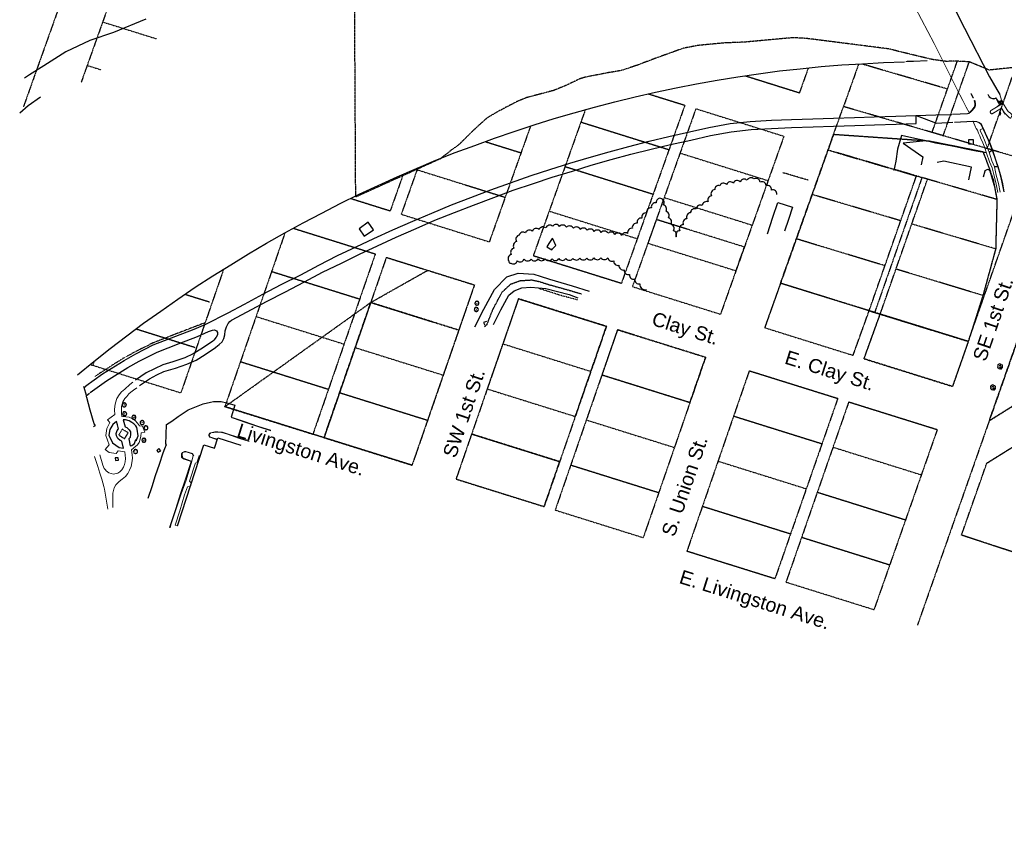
# Model space of a CAD drawing. Extents: x 1608204 to 1613990, y 573372 to 576468.
# Tile 1 of 16: x 1608204 to 1609614, y 574117 to 575299. Entities that reach past the tile are written whole.
import ezdxf

# ---------------------------------------------------------------- set-up
doc = ezdxf.new("R2010")
doc.units = 0
doc.header["$MEASUREMENT"] = 0
for name, pattern in [('CENTER2', [1.125, 0.75, -0.125, 0.125, -0.125]), ('DASHDOT', [1, 0.5, -0.25, 0, -0.25]), ('DIVIDE2', [0.625, 0.25, -0.125, 0, -0.125, 0, -0.125]), ('DOT2', [0.125, 0, -0.125]), ('PHANTOM2', [1.25, 0.625, -0.125, 0.125, -0.125, 0.125, -0.125])]:
    doc.linetypes.add(name, pattern=pattern)
for name, color, linetype in [('legend- storm sewer', 7, 'STORM_LINE'), ('TOE OF SLOPE', 80, 'Continuous'), ('TOP OF SLOPE', 80, 'Continuous'), ('V-FIG-BLD', 80, 'Continuous'), ('V-FIG-GAURDRAIL', 80, 'DASHDOT'), ('V-FIG-PLANTER', 194, 'DIVIDE2'), ('V-FIG-ROAD-CL', 22, 'CENTER2'), ('V-FIG-TREELINE', 87, 'Continuous'), ('V-PROP-BNDY', 78, 'PHANTOM2'), ('V-PROP-BNDY-IN RIVER', 1, 'PHANTOM2'), ('V-PROP-LINE', 2, 'PHANTOM2'), ('V-ROAD-CONC', 16, 'Continuous'), ('V-ROAD-CR', 80, 'DOT2'), ('V-ROAD-CURB-BACK', 194, 'Continuous'), ('V-ROAD-FLNE', 194, 'Continuous'), ('V-SITE-RTWL', 4, 'STONEWALL'), ('V-SITE-TREE', 87, 'Continuous'), ('V-SITE-VEGE-TREE', 87, 'Continuous'), ('V-SWLK-CONC', 80, 'Continuous')]:
    doc.layers.add(name, color=color, linetype=linetype)
doc.layers.add('V-TXT-STREET NAMES', color=1, linetype='Continuous', plot=False)
doc.styles.get("Standard").update_dxf_attribs({"font": 'arial.ttf'})
doc.linetypes.add('STONEWALL', pattern='A,0,-0.0625,[131,AECCLAND,S=1,R=0,X=0,Y=0],-0.06303', length=0.12553)
doc.linetypes.add('STORM_LINE', pattern='A,0.5,-0.2,["SS",Standard,S=0.1,R=0,X=-0.1,Y=-0.05],-0.25', length=0.95)

# ---------------------------------------------------------------- blocks, each defined once
blk = doc.blocks.new('TR12D')
blk.add_circle((0, 0), 0.0167)
for centre, radius, start, end in [((-0.2, -0.05), 0.0894, 100.228, 267.0555), ((-0.2, 0.09), 0.0776, 67.0991, 230.6399), ((-0.11, 0.18), 0.0925, 38.428, 188.0552), ((0, 0.19), 0.112, 9.97, 137.0847), ((0.14, 0.15), 0.0988, 320.4226, 114.2658), ((0.22, 0.06), 0.0761, 274.7629, 74.4269), ((-0.13, -0.17), 0.0895, 143.5414, 302.1519), ((0.01, -0.2), 0.0981, 186.2495, 340.4298), ((0.15, -0.18), 0.0704, 211.9529, 38.0471), ((0.22, -0.06), 0.0743, 259.8703, 54.8308)]:
    blk.add_arc(centre, radius, start, end)
blk = doc.blocks.new('SDDOT_TREEDC')
at = {"flags": 128}
for points in [[(-21.9, 0.8), (-24.4, -4.5), (-21.6, -11.6), (-15.6, -12.9)], [(-15.1, 15.2), (-20.5, 14.2), (-23.9, 8.2), (-23.3, 2.6), (-19.5, -1.2)], [(5.8, 16.4), (2.4, 21.4), (-4.5, 22.4), (-13.3, 20.2), (-17.3, 15.8)], [(4.1, 6), (0.3, 9.7), (-5.6, 9.7), (-11, 6), (-11.6, 1.1)], [(0, 0), (7.7, -7.5), (7.6, -11.4), (4.3, -13.2), (-2.8, -12.3), (-6.6, -10.5)], [(15.4, 0.4), (18.3, 4.3), (18.1, 9.8), (14.9, 13.5), (8.8, 14.7)], [(11.5, -14.6), (16, -13.4), (18.8, -8.6), (18.2, -3.3), (14.9, 0)], [(-16.8, -9.2), (-18.1, -12.2), (-14.5, -17.5), (-7.1, -20.9), (-1.5, -18.9)], [(-3.2, -17.5), (0.6, -21.6), (6.2, -21.8), (10.9, -19.3), (12.3, -15.8)]]:
    blk.add_lwpolyline(points, dxfattribs=at)
blk = doc.blocks.new('*U188', base_point=(1609607.886, 574802.299))
at = {"layer": 'V-SITE-TREE', "linetype": 'ByBlock', "lineweight": -2, "xscale": 0.1638418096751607, "yscale": 0.1638418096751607, "zscale": 0.1638418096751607}
blk.add_blockref('SDDOT_TREEDC', (1609607.886, 574802.299), dxfattribs=at)
blk = doc.blocks.new('*U189', base_point=(1609597.803, 574772.244))
at = {"layer": 'V-SITE-TREE', "linetype": 'ByBlock', "lineweight": -2, "xscale": 0.1638418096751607, "yscale": 0.1638418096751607, "zscale": 0.1638418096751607}
blk.add_blockref('SDDOT_TREEDC', (1609597.803, 574772.244), dxfattribs=at)

msp = doc.modelspace()

# ---------------------------------------------------------------- hatches: boundary and pattern name
at = {"layer": 'V-ROAD-CONC', "linetype": 'Continuous', "lineweight": -3}
h = msp.add_hatch(dxfattribs=at)
h.set_pattern_fill('AR-CONC', color=256, scale=0.75)
h.set_pattern_definition([(50, (0, 0), (5.37945137, -0.470641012), [0.5625, -6.1875]), (355, (0, 0), (-1.040635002, 5.641441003), [0.45, -4.95]), (100.45144446, (0.4483, -0.039), (4.33881635, 5.170799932), [0.47805144, -5.25856584]), (46.1842, (0, 1.5), (8.00430998, -1.241394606), [0.84375, -9.28125]), (96.6356355, (0.667, 1.3966), (7.009964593, 7.305889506), [0.717077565, -7.8878532]), (351.184164, (0, 1.5), (7.009964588, 7.305889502), [0.675, -7.425000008]), (21, (0.75, 1.125), (4.476802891, -3.01964168), [0.5625, -6.1875]), (326, (0.75, 1.125), (1.82486499, 5.438625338), [0.45, -4.95]), (71.45144474, (1.123, 0.8734), (6.301667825, 2.418983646), [0.478051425, -5.25856584]), (37.5, (0, 0), (0.0911989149, 2.4967039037), [0, -4.89, 0, -5.025, 0, -4.96875]), (7.5, (0, 0), (1.973021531, 2.958087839), [0, -2.865, 0, -4.7775, 0, -1.89375]), (327.5, (-1.6725, 0), (4.0036682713, -0.169161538), [0, -1.875, 0, -5.85, 0, -7.7625]), (317.5, (-2.4225, 0), (4.37389627, 0.7507873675), [0, -2.4375, 0, -3.885, 0, -5.5125])])
h.paths.add_polyline_path([(1609606.1, 575180.3), (1609607.5, 575180.8), (1609608.3, 575178.5), (1609606.8, 575178)], flags=16)
h.paths.add_polyline_path([(1609604.8, 575181), (1609609.5, 575183.3), (1609612, 575179.1), (1609607.3, 575176.6)])

# ---------------------------------------------------------------- linework, layer by layer
at = {"layer": 'legend- storm sewer', "ltscale": 10}
msp.add_lwpolyline([(1609606.1, 575180.3), (1609607.5, 575180.8), (1609608.3, 575178.5), (1609606.8, 575178)], close=True, dxfattribs=at)
at = {"layer": 'TOE OF SLOPE'}
msp.add_lwpolyline([(1608204.2, 575165.3), (1608216.5, 575176.1), (1608233.9, 575188.1)], dxfattribs=at)
at = {"layer": 'TOP OF SLOPE'}
msp.add_lwpolyline([(1608384.7, 575299.5), (1608338.7, 575280.2), (1608304.7, 575268.9), (1608270.1, 575252.7), (1608238.8, 575232.8), (1608218.4, 575219.6), (1608211, 575215)], dxfattribs=at)
at = {"layer": 'V-FIG-BLD', "linetype": 'Continuous', "lineweight": -3}
for points in [[(1609562.6, 575069.3, 26.6), (1609566.6, 575087.7, 26.6), (1609527.1, 575096.2, 26.3), (1609517.6, 575094.5, 26.2)], [(1608430.2, 574574, 26.3), (1608467.8, 574690.2, 25.1), (1608483, 574685.1, 26.1), (1608487.9, 574700.1, 25.5), (1608520.5, 574689.4, 23.9)]]:
    msp.add_polyline3d(points, dxfattribs=at)
at = {"layer": 'V-FIG-GAURDRAIL', "linetype": 'DASHDOT', "lineweight": -3}
for points in [[(1609332.8, 575069, 20.4), (1609296.5, 575079.7, 18.3)], [(1608469.7, 574864.8, 28.4), (1608453.3, 574858.7, 27.9), (1608427, 574848.5, 26.7), (1608394.3, 574835.7, 25.8), (1608368.9, 574823, 24.6), (1608352, 574813.8, 23.7), (1608321.2, 574794.1, 22.4), (1608312, 574788, 22)]]:
    msp.add_polyline3d(points, dxfattribs=at)
at = {"layer": 'V-FIG-GAURDRAIL', "linetype": 'Continuous', "lineweight": -3}
for centre in [(1609296.5, 575079.7, 18.3), (1609332.8, 575069, 20.4), (1608469.7, 574864.8, 28.4), (1608427, 574848.5, 26.7), (1608453.3, 574858.7, 27.9), (1608394.3, 574835.7, 25.8), (1608368.9, 574823, 24.6), (1608352, 574813.8, 23.7), (1608321.2, 574794.1, 22.4), (1608312, 574788, 22), (1608346.1, 574704.1, 31.8), (1608351.1, 574712.5, 31.5), (1608359.6, 574707.3, 31.5), (1608354.4, 574698.9, 31.9)]:
    msp.add_circle(centre, 0.005, dxfattribs=at)
at = {"layer": 'V-FIG-PLANTER', "linetype": 'DIVIDE2', "lineweight": -3}
msp.add_polyline3d([(1608351.1, 574712.5, 31.5), (1608346.1, 574704.1, 31.8), (1608354.4, 574698.9, 31.9), (1608359.6, 574707.3, 31.5), (1608351.1, 574712.5, 31.5)], dxfattribs=at)
at = {"layer": 'V-FIG-ROAD-CL', "linetype": 'CENTER2', "lineweight": -3}
msp.add_polyline3d([(1608869.5, 574858.9, 16), (1608873.1, 574862.5, 15.9), (1608881.4, 574883.7, 15.9), (1608894.7, 574908.7, 15.8), (1608907.1, 574920.2, 15.7), (1608920.8, 574925.2, 15.5), (1608937.3, 574926.2, 15.3), (1608948.2, 574923.9, 15.1), (1608960, 574920, 14.9), (1608992.9, 574910.8, 14.8), (1609008.5, 574906.1, 14.8)], dxfattribs=at)
at = {"layer": 'V-FIG-TREELINE', "linetype": 'Continuous', "flags": 128}
msp.add_lwpolyline([(1609288.1, 575048.5, 0.520567), (1609280.4, 575054.9, 0.520567), (1609272.7, 575061.3, 0.520567), (1609264, 575066.2, 0.520567), (1609255.2, 575070.7, 0.520567), (1609245.4, 575068.8, 0.520567), (1609235.6, 575066.8, 0.520567), (1609225.8, 575064.9, 0.520567), (1609216, 575062.9, 0.520567), (1609206.2, 575061, 0.520567), (1609199, 575055.6, 0.520567), (1609194.4, 575046.7, 0.520567), (1609189.9, 575037.8, 0.520567), (1609181.3, 575032.8, 0.520567), (1609172.6, 575027.8, 0.520567), (1609164.4, 575022.4, 0.520567), (1609159.2, 575013.8, 0.520567), (1609154.1, 575005.3, 0.520567), (1609148.9, 574996.7, 0.520567), (1609143.8, 574988.1, 0.520567), (1609140, 574996.4, 0.520567), (1609136.4, 575005.8, 0.520567), (1609132.8, 575015.1, 0.520567), (1609129.2, 575024.4, 0.520567), (1609125.5, 575033.7, 0.520567), (1609121.9, 575043, 0.520567), (1609115.3, 575036.7, 0.520567), (1609108.4, 575029.4, 0.520567), (1609101.6, 575022, 0.520567), (1609094.8, 575014.7, 0.520567), (1609088, 575007.4, 0.520567), (1609081.2, 575000.1, 0.520567), (1609074.4, 574992.8, 0.520567), (1609066, 574990, 0.520567), (1609056.1, 574991.4, 0.520567), (1609046.2, 574992.9, 0.520567), (1609036.3, 574994.3, 0.520567), (1609026.4, 574995.7, 0.520567), (1609016.5, 574997.2, 0.520567), (1609006.6, 574998.6, 0.520567), (1608996.7, 575000.1, 0.520567), (1608986.8, 575001.5, 0.520567), (1608976.9, 575002.9, 0.520567), (1608967.1, 575003, 0.520567), (1608957.3, 575000.6, 0.520567), (1608947.6, 574998.3, 0.520567), (1608937.9, 574995.9, 0.520567), (1608928.2, 574993.6, 0.520567), (1608919.2, 574990.4, 0.520567), (1608915.5, 574981.1, 0.520567), (1608911.7, 574971.8, 0.520567), (1608907.9, 574962.6, 0.520567), (1608904.2, 574953.3, 0.520567), (1608907.1, 574950.3, 0.520567), (1608916.6, 574953.5, 0.520567), (1608926.2, 574955.8, 0.520567), (1608936.2, 574956, 0.520567), (1608946.2, 574956.2, 0.520567), (1608956.2, 574956.4, 0.520567), (1608966.2, 574956.5, 0.520567), (1608976.1, 574956.7, 0.520567), (1608986.1, 574956.9, 0.520567), (1608996.1, 574957.1, 0.520567), (1609006.1, 574957.3, 0.520567), (1609016.1, 574957.4, 0.520567), (1609026.1, 574957.6, 0.520567), (1609036.1, 574957.8, 0.520567), (1609046.1, 574958, 0.520567), (1609054.5, 574953.7, 0.520567), (1609062, 574947.1, 0.520567), (1609069.5, 574940.5, 0.520567), (1609077, 574933.9, 0.520567), (1609084.5, 574927.2, 0.520567), (1609091.9, 574920.6, 0.520567), (1609101.3, 574912.3, 0.520567)], format="xyb", dxfattribs=at)
at = {"layer": 'V-PROP-BNDY', "flags": 128}
for points in [[(1609361.2, 575112.1), (1609369.2, 575134.7), (1609505.4, 575125.3), (1609583, 575109.8), (1609591.9, 575086.3), (1609597.8, 575069), (1609603, 575041.4), (1609601.2, 574970.6), (1609583, 574903.9), (1609562, 574838.1), (1609428, 574879.6)], [(1609361.2, 575112.1), (1609495.7, 575072.7), (1609428, 574879.6), (1609293.2, 574921.4), (1609361.2, 575112.1)], [(1608706.7, 574893.9), (1608639.8, 574700.3), (1608497.9, 574744.7), (1608706.7, 574893.9)]]:
    msp.add_lwpolyline(points, dxfattribs=at)
at = {"layer": 'V-PROP-BNDY', "color": 1, "flags": 128}
for points in [[(1609361.2, 575112.1), (1609369.2, 575134.7), (1609505.4, 575125.3), (1609583, 575109.8), (1609591.9, 575086.3), (1609597.8, 575069), (1609603, 575041.4), (1609601.2, 574970.6), (1609583, 574903.9), (1609562, 574838.1), (1609428, 574879.6)], [(1609361.2, 575112.1), (1609495.7, 575072.7), (1609428, 574879.6), (1609293.2, 574921.4), (1609361.2, 575112.1)], [(1608706.7, 574893.9), (1608639.8, 574700.3), (1608497.9, 574744.7), (1608706.7, 574893.9)]]:
    msp.add_lwpolyline(points, dxfattribs=at)
at = {"layer": 'V-PROP-BNDY', "flags": 128}
for points in [[(1609241.6, 574973.3), (1609115.5, 575012.6), (1609103.4, 574978.7), (1609229.5, 574939.3)], [(1609592, 574724.5), (1609645, 574875.4), (1609823.5, 574986.8), (1609876.5, 574901.9)], [(1608788.2, 574939.9), (1608855.1, 574919), (1608832.7, 574854.4), (1608706.7, 574893.9)], [(1609293.2, 574921.4), (1609270.6, 574857.8), (1609397.1, 574818.2), (1609420.1, 574882.1)], [(1608706.7, 574893.9), (1608832.7, 574854.4), (1608765.8, 574660.9), (1608639.8, 574700.3)], [(1609044.1, 574859.8), (1608918.1, 574899.3), (1608873.4, 574770.1), (1608999.5, 574730.7)], [(1609539.4, 574773.7), (1609412.8, 574813.3), (1609435.9, 574877.2), (1609562, 574838.1)], [(1609186, 574815.4), (1609059.9, 574854.8), (1609037.6, 574790.3), (1609163.6, 574750.8)], [(1609552.3, 574560.8), (1609588.5, 574663.8), (1609886, 574849.3), (1610397, 574428.2), (1610884.1, 574189.6), (1610865.4, 574116.7), (1610414.7, 574257.5), (1610420.8, 574275), (1610389.7, 574286)], [(1608851.1, 574705.6), (1608828.8, 574641.1), (1608954.9, 574601.7), (1608977.1, 574666.1)]]:
    msp.add_lwpolyline(points, close=True, dxfattribs=at)
at = {"layer": 'V-PROP-BNDY', "color": 1, "flags": 128}
for points in [[(1609241.6, 574973.3), (1609115.5, 575012.6), (1609103.4, 574978.7), (1609229.5, 574939.3)], [(1609592, 574724.5), (1609645, 574875.4), (1609823.5, 574986.8), (1609876.5, 574901.9)], [(1608788.2, 574939.9), (1608855.1, 574919), (1608832.7, 574854.4), (1608706.7, 574893.9)], [(1609293.2, 574921.4), (1609270.6, 574857.8), (1609397.1, 574818.2), (1609420.1, 574882.1)], [(1608706.7, 574893.9), (1608832.7, 574854.4), (1608765.8, 574660.9), (1608639.8, 574700.3)], [(1609044.1, 574859.8), (1608918.1, 574899.3), (1608873.4, 574770.1), (1608999.5, 574730.7)], [(1609539.4, 574773.7), (1609412.8, 574813.3), (1609435.9, 574877.2), (1609562, 574838.1)], [(1609186, 574815.4), (1609059.9, 574854.8), (1609037.6, 574790.3), (1609163.6, 574750.8)], [(1609552.3, 574560.8), (1609588.5, 574663.8), (1609886, 574849.3), (1610397, 574428.2), (1610884.1, 574189.6), (1610865.4, 574116.7), (1610414.7, 574257.5), (1610420.8, 574275), (1610389.7, 574286)], [(1608851.1, 574705.6), (1608828.8, 574641.1), (1608954.9, 574601.7), (1608977.1, 574666.1)]]:
    msp.add_lwpolyline(points, close=True, dxfattribs=at)
at = {"layer": 'V-PROP-BNDY-IN RIVER', "flags": 128}
msp.add_lwpolyline([(1608912.9, 576468.2), (1608961.6, 576391.5), (1608974.3, 576373.4), (1608996.7, 576350.4), (1609072.4, 576273.8), (1609107.5, 576238.7), (1609119.8, 576227.2), (1609163.1, 576189.8), (1609199.5, 576159.1), (1609237, 576127.1), (1609290.6, 576081.5), (1609387.6, 575997.7), (1609447.3, 575948), (1609476.1, 575926.7), (1609521.7, 575893.2), (1609555.2, 575870.1), (1609603.1, 575836.9), (1609645.1, 575808.3), (1609697.2, 575776.7), (1609780.1, 575728.5), (1609848.8, 575689.6), (1609900.3, 575661), (1609959.4, 575625.4), (1609992, 575606), (1610026.4, 575586.5), (1610101, 575545.2), (1610173.2, 575505.6), (1610242.1, 575468.1), (1610366.5, 575403.3), (1610449.4, 575363.5), (1610520.9, 575329.8), (1610589, 575297.7), (1610728.8, 575231.7), (1610796, 575200.1), (1610820.4, 575188.4), (1610854.3, 575169.7), (1610887.2, 575151.5), (1610944.7, 575121.2), (1611007, 575091), (1611067.6, 575063.1), (1611094.4, 575051.7), (1611154.9, 575027.9), (1611193.2, 575010.8), (1611240.5, 574989.7), (1611272.3, 574978.6), (1611292, 574972.8), (1611292.3, 574763.3), (1611244.6, 574783.7), (1611217.6, 574795.4), (1611189.1, 574810), (1611172.1, 574817.8), (1611137.3, 574830.7), (1611119.8, 574834.7), (1611106.1, 574834.7), (1611024.5, 574854.7), (1610992.1, 574864), (1610947.7, 574877.7), (1610903.5, 574900.4), (1610881, 574915.8), (1610867.7, 574925.8), (1610839.8, 574941.9), (1610812.1, 574956.2), (1610753.8, 574987.6), (1610722.8, 575001.3), (1610679.2, 575021.9), (1610643.5, 575043.8), (1610594.4, 575065.1), (1610555.9, 575080.3), (1610529.8, 575088.6, 0.089052), (1610468.7, 575083.2), (1610439.7, 575075.7, -0.137894), (1610393.4, 575075.7), (1610356.2, 575084.5), (1610335.6, 575086.8), (1610307.5, 575092.7), (1610242.6, 575096.1), (1610220.2, 575098.9), (1610187.2, 575100), (1610161.1, 575100.9), (1610141.9, 575103.9), (1610131.8, 575105.2), (1610110.4, 575113.6), (1610099.8, 575124.9), (1610077, 575135), (1609960.6, 575130.2), (1609906.7, 575132.8), (1609868.2, 575136.8), (1609851.8, 575138.2), (1609805.7, 575155.2), (1609770.7, 575181.9), (1609751, 575189), (1609736, 575196.6), (1609675.4, 575220.9), (1609647.8, 575222.2), (1609629.8, 575230.6), (1609591.9, 575226.6), (1609563.4, 575238.4), (1609546.3, 575239.3), (1609529.8, 575239.1), (1609510.6, 575241.7), (1609464.5, 575252.8), (1609448.6, 575256.9), (1609330.4, 575271.9), (1609311.1, 575273), (1609241.7, 575266.6), (1609213.8, 575265.5), (1609176, 575262), (1609154, 575257.8), (1609117.3, 575244.6), (1609087, 575233.2), (1609065.7, 575226.1), (1609045.2, 575222.6), (1609015.1, 575216.8), (1609006.4, 575214.3), (1608985.2, 575204.2), (1608968.7, 575197.5), (1608929.3, 575187), (1608915.5, 575181.3), (1608886.9, 575166.3), (1608873, 575158), (1608855.3, 575142), (1608832.3, 575119.3), (1608822.2, 575112.2), (1608806.5, 575099.7), (1608685.2, 575045), (1608683.2, 575412.5), (1608740, 575433.5), (1608755.8, 575440), (1608862, 575476), (1608890.3, 575484.4), (1608899.2, 575487.1), (1608918.8, 575492.9), (1608995.6, 575511.8), (1609070.7, 575525.8), (1609107.3, 575538.5), (1609145.4, 575538.8), (1609158.3, 575538.8), (1609189.1, 575546.2), (1609231.8, 575552.2), (1609242.1, 575552.2), (1609258.4, 575553.2), (1609270.2, 575555.1), (1609301.3, 575558.8), (1609316.8, 575561.4), (1609360.2, 575562.2), (1609397.3, 575595.6, -0.035816), (1609418.6, 575603.4, -0.197867), (1609444.8, 575598.5, 0.729966), (1609446.3, 575598.7), (1609454.8, 575616), (1609458.7, 575645.2), (1609454.1, 575673.8, 0.178951), (1609451.7, 575677.8), (1609331.6, 575764.9), (1609253.5, 575826.7), (1609178.2, 575888.4), (1609088.7, 575965.4), (1609039.5, 576010.2), (1608967, 576076.9), (1608921.9, 576118.6), (1608880.6, 576156.9), (1608852.6, 576186.1, -0.058106), (1608712.6, 576368.5), (1608676.8, 576431.9), (1608676.8, 576467.8)], format="xyb", dxfattribs=at)
at = {"layer": 'V-PROP-LINE'}
for p, q in [((1608444, 575831.6), (1608209.5, 575173.9)), ((1608368.4, 575423), (1608292.2, 575209.1)), ((1608323, 575295.5), (1608400.3, 575271.3)), ((1608300.8, 575233.3), (1608320.1, 575227.2)), ((1609333, 575229.7), (1609320.3, 575194.1)), ((1609405.1, 575235.4), (1609383.4, 575174.4)), ((1609532.2, 575199.5), (1609408.7, 575235.6)), ((1609510.3, 575137.7), (1609546.3, 575239.3)), ((1609525.9, 575132.2), (1609563.4, 575238.4)), ((1609589, 575114.2), (1609629.8, 575230.6)), ((1609242.3, 575218.6), (1609320.3, 575194.1)), ((1609103.7, 575192.7), (1609156.3, 575176.3)), ((1609013.9, 575170.1), (1608939.4, 574961)), ((1609156.3, 575176.3), (1609065.5, 574921.5)), ((1609172.1, 575171.3), (1609081.2, 574916.6)), ((1609172.1, 575171.3), (1609298.1, 575131.9)), ((1609652.4, 575095.7), (1609383.4, 575174.4)), ((1608935.5, 575146.6), (1608876.4, 574980.7)), ((1609007.6, 575152.2), (1609133.6, 575112.7)), ((1609298.1, 575131.9), (1609207.3, 574877.1)), ((1609369.2, 575134.7), (1609270.6, 574857.8)), ((1609369.2, 575134.7), (1609505.4, 575125.3)), ((1608870.6, 575124.2), (1608921.8, 575108.2)), ((1609505.4, 575125.3), (1609583, 575109.8)), ((1609149.4, 575107.8), (1609275.5, 575068.3)), ((1609603, 575041.4), (1609361.2, 575112.1)), ((1609583, 575109.8), (1609591.9, 575086.3)), ((1609592, 574724.5), (1610208.2, 575108.8)), ((1608774, 575086.7), (1608750.3, 575020.2)), ((1608984.9, 575088.5), (1609110.9, 575049)), ((1609562, 574838.1), (1609652.4, 575095.7)), ((1609591.9, 575086.3), (1609597.8, 575069)), ((1608753.3, 575077.7), (1608734.6, 575025.1)), ((1608773, 575083.9), (1608899.1, 575044.5)), ((1609420.1, 574882.1), (1609487.8, 575075.1)), ((1609435.9, 574877.2), (1609503.6, 575070.4)), ((1609597.8, 575069), (1609600, 575057.6)), ((1609600, 575057.6), (1609603, 575041.4)), ((1608677.9, 575042.9), (1608734.6, 575025.1)), ((1608677.9, 575042.9), (1608734.6, 575025.1)), ((1609126.7, 575044.1), (1609252.7, 575004.6)), ((1609465.3, 575010.9), (1609338.5, 575048.5)), ((1609603, 575041.4), (1609601.2, 574970.6)), ((1608750.3, 575020.2), (1608876.4, 574980.7)), ((1608750.3, 575020.2), (1608876.4, 574980.7)), ((1608962.1, 575024.7), (1609088.2, 574985.2)), ((1608595.8, 575000.2), (1608713.2, 574963.4)), ((1609601.2, 574970.6), (1609481.1, 575006.2)), ((1608584, 574993.8), (1608497.9, 574744.7)), ((1609442.7, 574946.5), (1609315.9, 574985)), ((1608713.2, 574963.4), (1608623.9, 574705.3)), ((1608729, 574958.5), (1608639.8, 574700.3)), ((1608729, 574958.5), (1608855.1, 574919)), ((1608939.4, 574961), (1609065.5, 574921.5)), ((1609601.2, 574970.6), (1609583, 574903.9)), ((1608496.1, 574941.5), (1608434.9, 574764.5)), ((1608564.8, 574938.3), (1608690.9, 574898.9)), ((1609583, 574903.9), (1609458.5, 574941.7)), ((1608855.1, 574919), (1608765.8, 574660.9)), ((1609081.2, 574916.6), (1609207.3, 574877.1)), ((1609420.1, 574882.1), (1609293.2, 574921.4)), ((1608441, 574905.6), (1608475.7, 574894.8)), ((1609583, 574903.9), (1609562, 574838.1)), ((1608706.7, 574893.9), (1608832.7, 574854.4)), ((1608918.1, 574899.3), (1608828.8, 574641.1)), ((1608918.1, 574899.3), (1609044.1, 574859.8)), ((1608542.5, 574873.8), (1608668.5, 574834.3)), ((1609397.1, 574818.2), (1609420.1, 574882.1)), ((1609412.8, 574813.3), (1609435.9, 574877.2)), ((1609420.1, 574882.1), (1609435.9, 574877.2)), ((1609562, 574838.1), (1609435.9, 574877.2)), ((1609645, 574875.4), (1609489.3, 574432.1)), ((1609044.1, 574859.8), (1608954.9, 574601.7)), ((1608370.9, 574856.1), (1608455.3, 574829.6)), ((1609059.9, 574854.8), (1608970.7, 574596.7)), ((1609059.9, 574854.8), (1609186, 574815.4)), ((1609270.6, 574857.8), (1609397.1, 574818.2)), ((1609588.5, 574663.8), (1609886, 574849.3)), ((1608895.8, 574834.7), (1609021.8, 574795.2)), ((1609562, 574838.1), (1609539.4, 574773.7)), ((1608684.4, 574829.3), (1608810.4, 574789.9)), ((1608305.1, 574805.1), (1608434.9, 574764.5)), ((1608310.9, 574809.8), (1608308.9, 574803.9)), ((1608520.2, 574809.2), (1608646.2, 574769.7)), ((1609186, 574815.4), (1609096.7, 574557.2)), ((1609412.8, 574813.3), (1609539.4, 574773.7)), ((1609037.6, 574790.3), (1609163.6, 574750.8)), ((1609248.4, 574795.8), (1609159.2, 574537.7)), ((1609375.1, 574756.2), (1609248.4, 574795.8)), ((1608662.1, 574764.8), (1608788.1, 574725.3)), ((1608873.4, 574770.1), (1608999.5, 574730.7)), ((1609375.1, 574756.2), (1609285.2, 574498.3)), ((1609390.8, 574751.2), (1609301, 574493.3)), ((1609517.5, 574711.6), (1609390.8, 574751.2)), ((1608497.9, 574744.7), (1608623.9, 574705.3)), ((1609015.3, 574725.7), (1609141.3, 574686.3)), ((1609226.1, 574731.3), (1609352.6, 574691.7)), ((1608851.1, 574705.6), (1608977.1, 574666.1)), ((1609517.5, 574711.6), (1609427, 574453.9)), ((1608639.8, 574700.3), (1608765.8, 574660.9)), ((1609368.4, 574686.7), (1609494.9, 574647.1)), ((1609203.8, 574666.7), (1609330.1, 574627.2)), ((1609552.3, 574560.8), (1609588.5, 574663.8)), ((1608993, 574661.2), (1609119, 574621.7)), ((1608828.8, 574641.1), (1608954.9, 574601.7)), ((1609345.9, 574622.3), (1609472.3, 574582.7)), ((1608970.7, 574596.7), (1609096.7, 574557.2)), ((1609181.5, 574602.2), (1609307.7, 574562.7)), ((1609323.4, 574557.8), (1609449.6, 574518.3)), ((1610389.7, 574286), (1609552.3, 574560.8)), ((1609285.2, 574498.3), (1609159.2, 574537.7)), ((1609427, 574453.9), (1609301, 574493.3))]:
    msp.add_line(p, q, dxfattribs=at)
at = {"layer": 'V-PROP-LINE', "color": 8}
msp.add_line((1609369.2, 575134.7), (1609383.4, 575174.4), dxfattribs=at)
at = {"layer": 'V-ROAD-CONC', "linetype": 'Continuous', "lineweight": -3, "elevation": 7.9, "flags": 128}
msp.add_lwpolyline([(1609413.7, 575566.3), (1609429.9, 575535.9), (1609524.1, 575351.4), (1609556.7, 575286.4), (1609592.6, 575216.9)], dxfattribs=at)
at = {"layer": 'V-ROAD-CONC', "linetype": 'Continuous', "lineweight": -3}
for points in [[(1609592.6, 575216.9, 7.9), (1609602.8, 575199, 21.2), (1609607, 575191.7, 29.7)], [(1609604.8, 575181, 28.8), (1609609.5, 575183.3, 28.8), (1609612, 575179.1, 28.9), (1609607.3, 575176.6, 28.8), (1609604.8, 575181, 28.8)], [(1608298.9, 574774.6, 21.6), (1608322.9, 574791.7, 22.8), (1608353.6, 574810.7, 24), (1608353.6, 574810.7, 24), (1608370.5, 574820.2, 24.8), (1608395.4, 574833.1, 25.9), (1608427.7, 574845.6, 26.9), (1608454.1, 574855.8, 27.9), (1608470.4, 574863, 28.5), (1608502.4, 574879, 29.2), (1608526, 574891.7, 29.1), (1608552.4, 574905.7, 29.3), (1608578.6, 574919.5, 29.3), (1608606.4, 574933.7, 29.3), (1608632.6, 574947.4, 29.1), (1608659.3, 574961, 29.1), (1608685.9, 574973.7, 29.2), (1608711.3, 574985.5, 29.1), (1608738.4, 574997.9, 29.2), (1608766.7, 575010.4, 29.2), (1608794, 575022, 29.2), (1608822.5, 575033.5, 29.4), (1608849.8, 575044.2, 29.2), (1608878.7, 575055.4, 29.2), (1608906.7, 575065.3, 29.1), (1608936.1, 575075.5, 29.1), (1608963.1, 575084.1, 29.1), (1608991.7, 575093.3, 29.1), (1609019.1, 575101.6, 29.2), (1609047.8, 575109.8, 29.2), (1609075.9, 575117.4, 29), (1609105.4, 575124.9, 29.1), (1609133.4, 575131.4, 29.2), (1609162.9, 575138.3, 29.1), (1609190.7, 575144.2, 29.1), (1609221.1, 575150, 29.1), (1609250, 575153.1, 29.1), (1609280.1, 575154.8, 29.1), (1609308.8, 575155.9, 29.2), (1609339.6, 575157, 29.2), (1609369, 575157.8, 29.2), (1609399, 575158.8, 29.1), (1609427.4, 575159.6, 28.9), (1609458.1, 575160.8, 28.8), (1609515.4, 575162.4, 28.5), (1609538.5, 575163.2, 28.3)], [(1608375.7, 574775.2, 29.2), (1608389.9, 574784.4, 29.2), (1608400.3, 574790.5, 29.3), (1608410.4, 574794.9, 29.4), (1608427.1, 574800, 29.2), (1608443.4, 574805.4, 29), (1608456.8, 574811.4, 29.1), (1608469.9, 574819.3, 29.3), (1608484.5, 574829.5, 29.3), (1608484.8, 574829.7, 29.3), (1608489.7, 574833.5, 29.2), (1608493.9, 574837.5, 29.2), (1608496.5, 574842.1, 29.2), (1608497.9, 574847.4, 29.2), (1608498.5, 574853.5, 29.2), (1608500.2, 574858.9, 29.3), (1608502.5, 574863.6, 29.2), (1608504.9, 574866.7, 29.2), (1608507.2, 574868.4, 29.3), (1608558.3, 574895.7, 29.3), (1608583.9, 574908.9, 29.4), (1608611.9, 574923.4, 29.4), (1608637.6, 574937.1, 29.4), (1608664.9, 574950.4, 29.4), (1608690.6, 574963.1, 29.4), (1608716.4, 574975, 29.2), (1608743, 574987.4, 29.1), (1608771.5, 574999.9, 29.2), (1608798.6, 575011.6, 29.5), (1608826.7, 575022.8, 29.4), (1608853.7, 575033.4, 29.3), (1608882.7, 575044.4, 29.3), (1608910.6, 575054.5, 29.3), (1608939.6, 575064.2, 29.4), (1608966.5, 575073.2, 29.5), (1608995.3, 575082.1, 29.4), (1609022.4, 575090.5, 29.5), (1609051, 575098.4, 29.3), (1609078.8, 575106.4, 29.4), (1609108.3, 575113.4, 29.3), (1609135.6, 575120, 29.4), (1609165.1, 575126.5, 29.3), (1609193, 575132.8, 29.2), (1609222.8, 575138, 29.2), (1609251.2, 575141.7, 29.3), (1609280.3, 575143.2, 29.3), (1609309.1, 575144.6, 29.2), (1609340.1, 575145.2, 29.2), (1609369.1, 575146.1, 28.9), (1609399.5, 575147.1, 28.8), (1609427.8, 575148.2, 28.8), (1609458.7, 575149.1, 28.6), (1609487.2, 575150.2, 28.5), (1609487.2, 575161.7, 28.7), (1609516.5, 575150.8, 28.3), (1609540.1, 575152, 28.1)], [(1609539.6, 575163.3, 28.3), (1609550.5, 575164, 28.3), (1609560.7, 575164.4, 28.5), (1609563.4, 575165, 28.6)], [(1609606.7, 575162.7, 29.3), (1609607.7, 575162.5, 29.3), (1609608.4, 575165.6, 29.3), (1609607.6, 575166, 29.3), (1609606.7, 575162.7, 29.3)], [(1609542.3, 575152.1, 28.1), (1609568.5, 575153.6, 27.9)], [(1609501.7, 575125.2, 26.3), (1609489.8, 575127.5, 26.2), (1609466.5, 575132.8, 26.2), (1609460.6, 575113.2, 25.8), (1609458.3, 575096.1, 25.7), (1609455.5, 575083, 25.6)], [(1609568.8, 575120.3, 29.3), (1609563, 575120.5, 29.3), (1609563, 575127.2, 29.3), (1609568.9, 575127.3, 29.3), (1609568.8, 575120.3, 29.3)], [(1609587.9, 575108, 26.9), (1609573.2, 575110.6, 26.8), (1609558.8, 575113.5, 26.7), (1609543.8, 575116.5, 26.6), (1609528.9, 575119.6, 26.5), (1609515.1, 575122.2, 26.5), (1609501.9, 575125.2, 26.3), (1609468.7, 575122, 26.3), (1609496.8, 575102.5, 26.1), (1609494.4, 575090.8, 26)], [(1609596, 575111.6, 27), (1609592.2, 575109.1, 26.8)], [(1609604.2, 575088.1, 26.7), (1609599.5, 575088.2, 26.9)], [(1609274.5, 574992.3, 16.2), (1609282.3, 575016, 16.1), (1609289.4, 575037.1, 16.1), (1609310.5, 575030.2, 16.7), (1609304.6, 575012.5, 16.5), (1609299.1, 574996.1, 16.4)], [(1608697.4, 574988.8, 29.3), (1608710.8, 574998.1, 29.3), (1608703.1, 575008.7, 29.3), (1608690, 574999.4, 29.3), (1608697.4, 574988.8, 29.3)], [(1608966.1, 574969.2, 15.7), (1608967, 574970.8, 15.6), (1608971.7, 574975.4, 15.4), (1608967.4, 574984.9, 15.7), (1608966.3, 574985.6, 15.9), (1608961.6, 574978.2, 16), (1608958.7, 574973.8, 15.4), (1608966.1, 574969.2, 15.7)], [(1608855.9, 574859.2, 18), (1608868.8, 574884.2, 15.7), (1608883.9, 574912.7, 15.8), (1608901.6, 574930.7, 15.6), (1608917.6, 574935.8, 15.4), (1608940, 574934.6, 15.3), (1608949.2, 574931.6, 15.1), (1608962.7, 574927.4, 14.8), (1608994.8, 574917.8, 14.7), (1609019.2, 574910.1, 14.7)], [(1608882.2, 574862.4, 15.6), (1608892.9, 574883.4, 15.6), (1608904.5, 574904.2, 15.4), (1608912, 574910.4, 15.2), (1608922.8, 574915, 15.3), (1608935.6, 574915.9, 15.2), (1608947, 574914.7, 15), (1608957.2, 574913.8, 14.7), (1608990.8, 574905.1, 14.7), (1609003.2, 574900.5, 14.6)], [(1608872.3, 574866.6, 16), (1608868.3, 574865.1, 16), (1608869.8, 574861.5, 16)], [(1608305.1, 574764.8, 21.7), (1608328.6, 574781.9, 23), (1608359.2, 574800.9, 24.3), (1608375.4, 574809.8, 25.1), (1608401, 574822.9, 26.2), (1608432.3, 574835.3, 27.2), (1608458.7, 574845.4, 28.2), (1608474.5, 574852.3, 28.8), (1608480.2, 574854.4, 28.9), (1608483, 574854.7, 28.9), (1608485.7, 574853.5, 29), (1608487.2, 574851.1, 29.1), (1608487.1, 574847.8, 29.2), (1608485.6, 574844, 29.1), (1608482.3, 574840, 29.3), (1608480.6, 574838.5, 29.3), (1608465.9, 574828.6, 29.2), (1608452.6, 574820.3, 29.2), (1608440.4, 574814.8, 29.3), (1608423.6, 574809.1, 29.4), (1608408.9, 574804.4, 29.4), (1608385.4, 574793.1, 29.3), (1608370, 574782.5, 29.3)], [(1608309.8, 574716, 28.9), (1608310.9, 574716.8, 28.9), (1608312.5, 574717.7, 29.4), (1608310.7, 574720, 29.4), (1608305.1, 574739.8, 25.9), (1608300.4, 574757.7, 22.5), (1608299.9, 574758.9, 21.8), (1608299.6, 574760.5, 21.7), (1608296.5, 574772.4, 21.5), (1608295.9, 574773.8, 21.9)], [(1608296.6, 574772.4, 21.5), (1608298.7, 574773.9, 21.5)], [(1608299.7, 574760.5, 21.7), (1608304.2, 574763.9, 21.8)], [(1608388.3, 574613.7, 25.3), (1608393.8, 574630.2, 25.2), (1608398.8, 574646.2, 25.1), (1608404.2, 574662.3, 25), (1608409.7, 574678.7, 24.8), (1608411.9, 574684.8, 24.6), (1608414.1, 574690.5, 24.7), (1608413.4, 574690.6, 24.7), (1608414.1, 574719.1, 24.9), (1608422.1, 574724.2, 24.8), (1608431, 574730.8, 24.7), (1608445.5, 574740.1, 24.6), (1608466.9, 574748.8, 24.1), (1608477.1, 574751, 23.8), (1608481.7, 574751.9, 23.7), (1608486.3, 574752.3, 23.5), (1608492.5, 574752, 23.3), (1608500.9, 574750.2, 23.1), (1608512.1, 574746.8, 22.8), (1608507, 574729.5, 23.1)], [(1608342.7, 574723.4, 31.3), (1608337.4, 574719.1, 31.5), (1608333, 574712.1, 31.7), (1608331.7, 574703.9, 32), (1608336.8, 574693.1, 32.2), (1608346.6, 574686.2, 32.4), (1608353, 574685.2, 32.3), (1608350.5, 574695.3, 32), (1608347.9, 574696.5, 32), (1608344.7, 574699.1, 32), (1608342.6, 574702.8, 31.9), (1608342.4, 574706.5, 31.7), (1608343.8, 574710.5, 31.6), (1608345.4, 574713.1, 31.4), (1608344.2, 574718.7, 31.3), (1608342.7, 574723.4, 31.3)], [(1608352.1, 574725.9, 30.9), (1608355.1, 574715.9, 31.3), (1608357.4, 574714.7, 31.3), (1608361, 574711.8, 31.4), (1608362.6, 574708.6, 31.4), (1608362.9, 574705.3, 31.5), (1608362.2, 574700.8, 31.6), (1608360.2, 574698.5, 31.8), (1608362.4, 574688.8, 32.1), (1608364.6, 574689.3, 32.2), (1608368.4, 574692, 31.9), (1608370.5, 574697.5, 31.7), (1608370.8, 574695.9, 31.7), (1608374, 574703, 31.4), (1608372.2, 574712.7, 31), (1608371.7, 574714.8, 30.9), (1608370.3, 574717.2, 30.8), (1608367.4, 574720.3, 30.7), (1608364.8, 574722.2, 30.8), (1608360.9, 574724.5, 30.8), (1608355.5, 574726, 30.8), (1608352.1, 574725.9, 30.9)], [(1608507, 574729.5, 23.1), (1608507.9, 574729.3, 23.1)], [(1608403.5, 574684.7, 23.6), (1608400.7, 574682.1, 23.9), (1608402.3, 574679.7, 23.8), (1608406.4, 574681.7, 23.7), (1608403.5, 574684.7, 23.6)], [(1608341, 574671.3, 32.1), (1608341.2, 574667.7, 32.3), (1608345.4, 574668.2, 32), (1608345, 574671.4, 31.9), (1608341, 574671.3, 32.1)], [(1608461, 574674.7, 25.8), (1608460.9, 574673.8, 26.4), (1608457.6, 574663.8, 26.9), (1608459.3, 574663.4, 26.9)]]:
    msp.add_polyline3d(points, dxfattribs=at)
at = {"layer": 'V-ROAD-CR', "linetype": 'DOT2', "lineweight": -3}
msp.add_polyline3d([(1609002.4, 574897.6, 14.6), (1608978.7, 574903.9, 14.7), (1608957.9, 574910.6, 14.7), (1608946.9, 574914, 15)], dxfattribs=at)
at = {"layer": 'V-ROAD-CURB-BACK', "linetype": 'Continuous', "lineweight": 18}
for points in [[(1609563.3, 575165.9, 29), (1609564.7, 575166.8, 29.1), (1609567.3, 575169, 29), (1609570.6, 575173.5, 29.2), (1609571.4, 575176.4, 29.4), (1609571.6, 575178.8, 29.6), (1609570.5, 575183.3, 29.8)], [(1609569.2, 575186.3, 29.9), (1609565.6, 575192.5, 29.9)], [(1609590.6, 575191.8, 29.6), (1609592.5, 575188.5, 29.5), (1609594.8, 575186.4, 29.5), (1609597.4, 575185.8, 29.4), (1609599.9, 575186.1, 29.3), (1609601.5, 575186.8, 29.2), (1609605.2, 575181.4, 28.8)], [(1609569, 575152.8, 28.1), (1609574.1, 575152.5, 28), (1609577.8, 575150.9, 27.9), (1609579.5, 575149.5, 28), (1609581.5, 575146.2, 27.8), (1609583, 575143, 27.8), (1609586.1, 575135.9, 27.6), (1609592.4, 575122.2, 27.4), (1609596.1, 575111.8, 27), (1609596.6, 575110.4, 26.6), (1609600.9, 575098, 26.5), (1609604, 575089.1, 26.5), (1609604.3, 575088.2, 26.7), (1609607.7, 575076.7, 26.8), (1609610.2, 575066.1, 26.8), (1609613, 575052.1, 26.7)], [(1608508.2, 574729.2, 23.1), (1608510.3, 574728.6, 23.5), (1608526.1, 574723.3, 22.9), (1608545, 574716.9, 22.3), (1608563.8, 574710.9, 21.7)], [(1608487, 574698, 26.2), (1608486.7, 574698.3, 26.6), (1608478, 574700.9, 25.5), (1608476.3, 574701.6, 25.2), (1608475.8, 574703.2, 25), (1608475.5, 574704.7, 24.6), (1608476, 574705.5, 24.5), (1608477.7, 574707.1, 24.2), (1608482.2, 574707.8, 24), (1608487.7, 574708.3, 23.9), (1608493.1, 574707.6, 23.7), (1608500, 574705.7, 23.6), (1608518.8, 574699.3, 23), (1608532.6, 574694.9, 22.6)], [(1608419.6, 574571.2, 25.8), (1608421.2, 574577.1, 25.9), (1608427.8, 574597.2, 25.9), (1608435.3, 574620.1, 25.9), (1608442.4, 574639.4, 25.9), (1608450.6, 574666.6, 25.8), (1608450.1, 574666.7, 25.9), (1608439.5, 574670.3, 25.6), (1608437.8, 574671.4, 25.5), (1608437.3, 574672.1, 25.5), (1608436.6, 574676.6, 25.3), (1608437.4, 574678.9, 25.2), (1608439.7, 574679.8, 25.3), (1608442.4, 574680.1, 25.5), (1608450.9, 574677.1, 25.9)], [(1608450.1, 574666.7, 25.9), (1608450.4, 574667.4, 26.3), (1608452.7, 574674.2, 26.1), (1608450.9, 574677.1, 25.9)]]:
    msp.add_polyline3d(points, dxfattribs=at)
at = {"layer": 'V-ROAD-FLNE', "lineweight": 18}
for points in [[(1609563.4, 575165, 28.6), (1609565.2, 575166.3, 28.8), (1609567.2, 575168.2, 28.9), (1609571.3, 575173.2, 29.1), (1609572.2, 575176.1, 29.2), (1609572.3, 575179, 29.2), (1609571.3, 575183.4, 29.1)], [(1609569.5, 575186.9, 29.1), (1609565.9, 575193.1, 29.1)], [(1609589.8, 575191.8, 29.3), (1609592.1, 575188, 29.1), (1609594.2, 575186.3, 29.2), (1609597.6, 575185.1, 29.1), (1609599.9, 575185.5, 28.9), (1609601.8, 575185.9, 28.7), (1609604.4, 575180.9, 28.3), (1609605.5, 575179.9, 28), (1609606.3, 575178.4, 28), (1609606.9, 575177.1, 28.3), (1609602.4, 575173.7, 28.4), (1609595, 575169.4, 28.6), (1609593.7, 575168.4, 28.5), (1609593.3, 575167.2, 28.5), (1609593.2, 575166.4, 28.5), (1609594, 575165, 28.5), (1609595, 575164.1, 28.4), (1609596, 575164.1, 28.4), (1609609.5, 575171.9, 28.4), (1609612.4, 575166.7, 28.3), (1609615, 575163.5, 28.2)], [(1609568.5, 575153.6, 27.9), (1609574.3, 575153, 27.9), (1609577.8, 575151.7, 27.8), (1609580.8, 575149.1, 27.7), (1609582, 575146.9, 27.5), (1609583.8, 575143, 27.2), (1609586.8, 575136.1, 27), (1609592.8, 575122.7, 26.8), (1609597, 575111.9, 26.4), (1609601.3, 575098.1, 26.4), (1609605, 575088.6, 26.2), (1609608.1, 575076.9, 26.3), (1609610.8, 575066.3, 26.2), (1609613.5, 575052.2, 26.2)], [(1608507.9, 574729, 23.1), (1608508.2, 574728.7, 23.1), (1608509.6, 574728.1, 23), (1608525.9, 574722.7, 22.5), (1608544.6, 574716.3, 21.8), (1608563.5, 574709.9, 21.2)], [(1608486.7, 574697.3, 26.2), (1608477.6, 574700.5, 25), (1608476.1, 574701.3, 24.8), (1608474.8, 574703.3, 24.4), (1608475, 574704.2, 24.2), (1608476.3, 574706.9, 23.8), (1608477.7, 574707.4, 23.7), (1608483.4, 574708.8, 23.7), (1608487.7, 574708.7, 23.4), (1608494.3, 574708, 23.3), (1608500.1, 574706.3, 23.1), (1608519.1, 574700, 22.5), (1608532.4, 574696.3, 22.1)], [(1608418.8, 574571.7, 25.4), (1608420.5, 574577.4, 25.4), (1608427.2, 574597.5, 25.5), (1608434.6, 574620.6, 25.5), (1608440.9, 574639.9, 25.4), (1608449.7, 574666.3, 25.4), (1608439.4, 574669.8, 25.3), (1608437.4, 574670.8, 25), (1608436, 574672.3, 25), (1608435.9, 574673.6, 25), (1608435.6, 574677.3, 24.8), (1608437.1, 574679.2, 24.7), (1608439.9, 574680.7, 24.9), (1608441.8, 574680.6, 25), (1608451.5, 574677.8, 25.4)], [(1608453.5, 574674.2, 25.7), (1608451.5, 574677.8, 25.4)]]:
    msp.add_polyline3d(points, dxfattribs=at)
at = {"layer": 'V-SITE-RTWL', "linetype": 'STONEWALL', "lineweight": -3}
for points in [[(1609503.2, 575240, 11.2), (1609483.7, 575238.9, 11), (1609474.4, 575238.9, 16.8), (1609472.8, 575238.3, 16.9)], [(1608287.1, 574790.5, 17.4), (1608310.2, 574809.3, 17.3), (1608333.9, 574827.9, 17.3), (1608357.6, 574846.1, 17.2), (1608381.6, 574864.1, 17.2), (1608406, 574881.5, 17.2), (1608430.7, 574898.6, 17.1), (1608455.6, 574915.6, 17.2), (1608480.6, 574931.9, 17.2), (1608506.3, 574947.9, 17.2), (1608531.7, 574963.6, 17.1), (1608557.4, 574978.7, 17.2), (1608583.5, 574993.5, 17.3), (1608610, 575007.9, 17.2), (1608636.5, 575022, 17.2), (1608663.1, 575035.5, 17.3), (1608690.1, 575049, 17.3), (1608717.4, 575061.6, 17.2), (1608744.4, 575073.9, 17.1), (1608772.1, 575085.8, 17.2), (1608799.7, 575097.5, 17.1), (1608827.5, 575108.5, 17.2), (1608855.5, 575118.8, 17.1), (1608884, 575129, 17.1), (1608912.2, 575138.8, 17.1), (1608940.8, 575148.3, 17.1), (1608969.2, 575157.1, 17.2), (1608998, 575165.6, 17.2), (1609026.9, 575173.7, 17.2), (1609056, 575181.2, 17.1), (1609085.1, 575188.5, 17), (1609114.3, 575195.2, 17), (1609143.8, 575201.3, 17), (1609173, 575207.1, 17.2), (1609202.6, 575212.3, 17.1), (1609232.1, 575217.1, 17.1), (1609261.8, 575221.4, 17.1), (1609291.6, 575225.4, 17.1), (1609321.5, 575228.6, 17.1), (1609351.4, 575231.7, 17.1), (1609380.9, 575233.9, 17), (1609410.8, 575235.7, 17.1), (1609440.8, 575237.3, 17), (1609470.9, 575238.2, 17.1)], [(1609583.8, 575074, 27.8), (1609586.1, 575082.2, 27.9), (1609586.3, 575082.8, 28), (1609587.2, 575083.4, 28), (1609589, 575084.1, 28), (1609590.5, 575084.7, 28), (1609591.8, 575083.9, 28.1), (1609593, 575082.6, 28), (1609599.8, 575057.9, 28.1)]]:
    msp.add_polyline3d(points, dxfattribs=at)
at = {"layer": 'V-SWLK-CONC', "lineweight": 18, "elevation": 6.8, "flags": 128}
msp.add_lwpolyline([(1609360.5, 575562.3), (1609374.7, 575536.6), (1609387.7, 575510.7), (1609403.1, 575480.5), (1609452.7, 575383.3), (1609477.1, 575334.1), (1609513.2, 575264.8), (1609550.1, 575191.4)], dxfattribs=at)
at = {"layer": 'V-SWLK-CONC', "lineweight": 18}
for points in [[(1609563.4, 575165, 28.6), (1609563.5, 575165.3, 29), (1609563.3, 575165.9, 29), (1609559.2, 575173.6, 29.4), (1609554.4, 575183, 29.8), (1609550.1, 575191.4, 30.2)], [(1609609.5, 575183.5, 28.8), (1609607, 575191.7, 29.7)], [(1609607.1, 575176.5, 28.8), (1609602.6, 575173.5, 28.9), (1609595.2, 575169.2, 29), (1609593.9, 575168.3, 29), (1609593.7, 575167.5, 29), (1609593.3, 575166.7, 29), (1609593.6, 575166, 29), (1609594, 575165.3, 29), (1609594.7, 575164.8, 29), (1609595.4, 575164.1, 29), (1609596.1, 575164.4, 29), (1609597.2, 575164.8, 28.9), (1609609.4, 575172.1, 28.8), (1609612.7, 575166.8, 28.3), (1609614.5, 575164.8, 28.3), (1609619.5, 575159.7, 28.5), (1609622.5, 575157.3, 28.5)], [(1609612, 575178.9, 28.9), (1609617.3, 575170.2, 28.7), (1609619.2, 575167.5, 28.8), (1609622.2, 575164.7, 28.8), (1609624.9, 575162.4, 28.6), (1609622.8, 575157.7, 28.5)], [(1609568.5, 575153.6, 27.9), (1609569, 575152.8, 28.1), (1609572.5, 575145.1, 27.8), (1609573.5, 575143.2, 27.8), (1609575, 575140.4, 27.7), (1609576.6, 575136.5, 27.6), (1609578.4, 575132.4, 27.5), (1609579.6, 575129.8, 27.4), (1609582.8, 575122.3, 27.3), (1609585.6, 575115.1, 27), (1609588.1, 575107.8, 26.9), (1609592.6, 575095.2, 26.9), (1609596.2, 575086.9, 26.9), (1609599.2, 575075.3, 26.9), (1609601.8, 575063.5, 26.9), (1609604.1, 575051.4, 26.9)], [(1609582.8, 575142.9, 27.7), (1609578.8, 575141.3, 27.7), (1609579.7, 575138.5, 27.6), (1609581.7, 575134.5, 27.5), (1609586.2, 575123.7, 27.2), (1609590.5, 575112.6, 26.9), (1609592, 575108.9, 26.9), (1609595.7, 575096.5, 26.9), (1609599.3, 575088.2, 26.9), (1609601.8, 575076, 26.9), (1609605.3, 575064.1, 26.8), (1609607.7, 575052, 26.8)], [(1608318.8, 574675.6, 36.9), (1608323.3, 574661.2, 35.9), (1608325.2, 574656.2, 35.8), (1608326.8, 574654.3, 35.7), (1608327.8, 574652.8, 35.6), (1608331.7, 574650.1, 35.3), (1608334.9, 574649, 35.1), (1608338.3, 574648.3, 35), (1608344.5, 574649.6, 34.5), (1608347.6, 574651.6, 34.2), (1608350.5, 574654.5, 33.9), (1608352.6, 574658, 33.7), (1608354.4, 574661.7, 33.4), (1608355.3, 574665.7, 33.2), (1608355.7, 574670.4, 32.9), (1608354.8, 574679.9, 32.4), (1608345, 574681.4, 32.5), (1608342.4, 574677.6, 32.7), (1608332.5, 574678.9, 32.7), (1608326.5, 574683.3, 32.5), (1608332.5, 574690, 32.4), (1608327.7, 574703.4, 31.9), (1608328.7, 574713.6, 31.7), (1608333.3, 574722.1, 31.4), (1608330.1, 574725.7, 31.4), (1608340.2, 574733.3, 31), (1608339.9, 574740, 30.7), (1608340.5, 574745.5, 30.6), (1608341.2, 574750.4, 30.4), (1608343.2, 574756.5, 30.1), (1608346.6, 574761.7, 29.9), (1608350.1, 574765.9, 29.8), (1608354.7, 574770, 29.6), (1608361.9, 574776.3, 29.5), (1608366.1, 574779.6, 29.4)], [(1608337.5, 574600.3, 34.9), (1608337.3, 574621.1, 35.1), (1608339.4, 574628.4, 35.1), (1608341.7, 574632.7, 35), (1608346.7, 574637.4, 34.7), (1608351.1, 574641.1, 34.4), (1608355.6, 574644.6, 34.1), (1608358.8, 574648.9, 33.7), (1608361.6, 574653.9, 33.5), (1608363.6, 574659.1, 33.3), (1608364.8, 574664.5, 33.2), (1608365.6, 574670.8, 32.8), (1608365.1, 574675.7, 32.6), (1608364.1, 574682.8, 32.4), (1608367.8, 574685.6, 32.2), (1608372.9, 574690, 32), (1608375, 574693.2, 31.8), (1608376.8, 574698, 31.5), (1608377.8, 574702.6, 31.2), (1608378.1, 574707.4, 31), (1608383.1, 574708.3, 30.7), (1608380.2, 574716.9, 30.6), (1608375.8, 574717.4, 30.6), (1608372.8, 574721.3, 30.5), (1608369.4, 574724.9, 30.5), (1608365.8, 574727.4, 30.5), (1608360.8, 574729.7, 30.6), (1608355.9, 574730.4, 30.7), (1608350.5, 574730.8, 30.8), (1608350.1, 574735.7, 30.5), (1608349.9, 574740, 30.3), (1608350.1, 574744.6, 30.1), (1608350.5, 574747.4, 30.1), (1608350.9, 574748.2, 30.1), (1608352, 574751.6, 29.9), (1608354.6, 574756.4, 29.7), (1608357.4, 574759.2, 29.6), (1608360.5, 574763, 29.5), (1608363.5, 574765.5, 29.4), (1608367.1, 574768.5, 29.3), (1608372.1, 574771.8, 29.2)], [(1608311.1, 574673.6, 36.8), (1608316.1, 574659, 36.1), (1608319.1, 574649.5, 35.9), (1608321.6, 574640.7, 35.7), (1608324.6, 574630.6, 35.6), (1608325.6, 574626.6, 35.5), (1608330.3, 574598.1, 34.8)], [(1608430, 574574, 26.2), (1608426.6, 574574.9, 25.9), (1608433.5, 574595.7, 26), (1608440, 574618.7, 25.9), (1608444.4, 574629.8, 25.9), (1608448.5, 574630.5, 26.2), (1608450.1, 574635.4, 26.2), (1608447.1, 574638, 25.9), (1608455.9, 574664.4, 25.9)]]:
    msp.add_polyline3d(points, dxfattribs=at)

# ---------------------------------------------------------------- block references
at = {"layer": 'V-SITE-TREE', "xscale": 10, "yscale": 10, "zscale": 10}
for p in [(1608858.6, 574892.8), (1608857.8, 574883.9), (1608353.9, 574747.3), (1608354.4, 574734.5), (1608367.7, 574729.4), (1608379.5, 574721.8), (1608384.8, 574714.4), (1608382, 574696.7), (1608370, 574680.5)]:
    msp.add_blockref('TR12D', p, dxfattribs=at)
at = {"layer": 'V-SITE-VEGE-TREE'}
for name, p in [('*U188', (1609607.9, 574802.3)), ('*U189', (1609597.8, 574772.2))]:
    msp.add_blockref(name, p, dxfattribs=at)

# ---------------------------------------------------------------- texts
at = {"layer": 'V-TXT-STREET NAMES'}
for s, rotation, p in [('SE 1st St.', 71.1688, (1609586.8, 574808.1)), ('Clay St.', 342.5437, (1609107.4, 574862.1)), ('E. Clay St.', 342.5437, (1609297.8, 574806.8)), ('SW 1st St.', 71.1688, (1608828.2, 574670)), ('Livingston Ave.', 342.5437, (1608513.6, 574702.2)), ('S. Union St.', 71.1688, (1609141.3, 574557.2)), ('E. Livingston Ave.', 342.5437, (1609146.8, 574492.5))]:
    msp.add_text(s, height=20, rotation=rotation, dxfattribs=at).set_placement(p)

doc.saveas('drawing.dxf')
